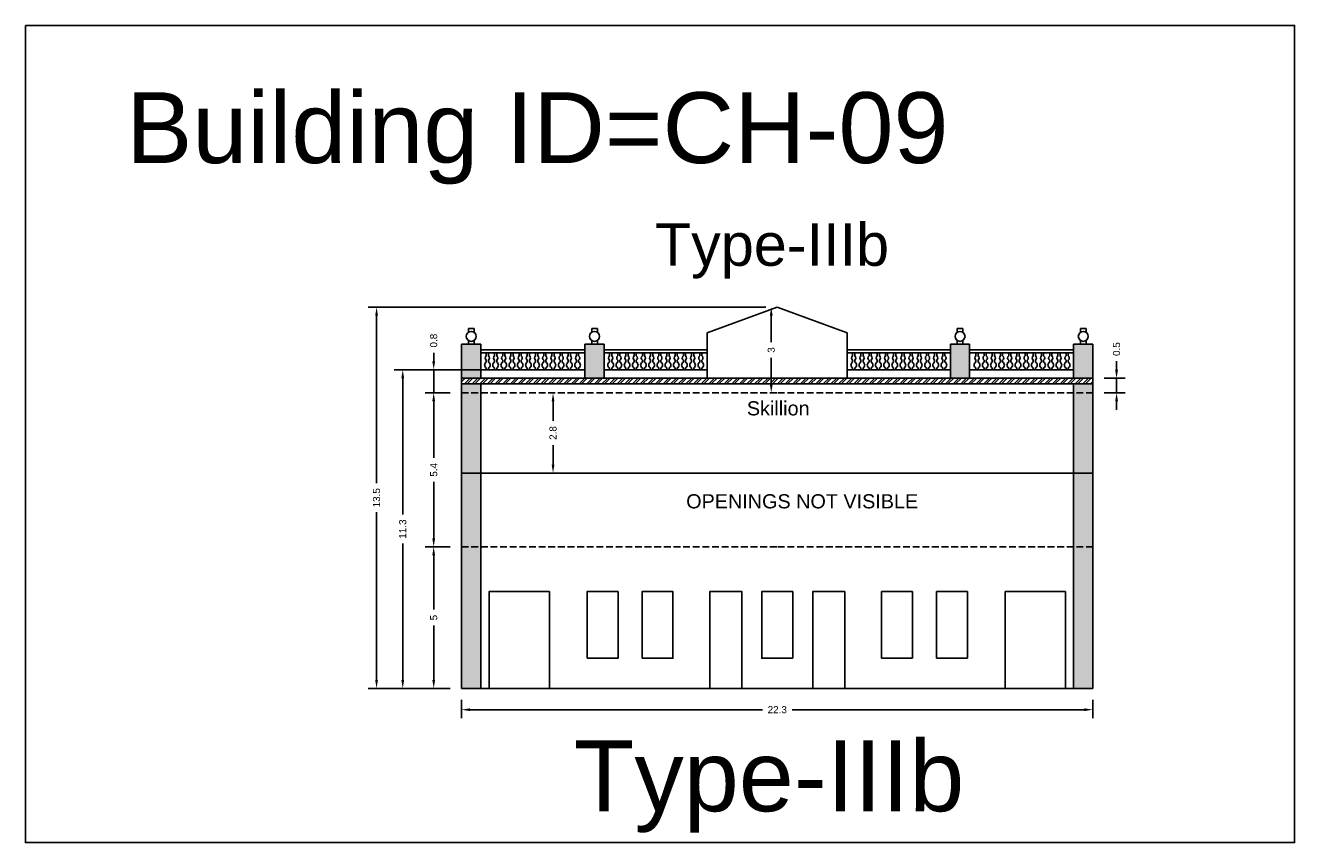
# Model space of a CAD drawing. Header units: metres. Extents: x 3416649 to 3417085, y -6712799 to -6712690.
# Tile 12 of 13: x 3416995 to 3417040, y -6712719 to -6712690. Entities that reach past the tile are written whole.
import ezdxf

# ---------------------------------------------------------------- set-up
doc = ezdxf.new("R2010")
doc.units = ezdxf.units.M
doc.linetypes.add('ACAD_ISO02W100', pattern=[15, 12, -3])
doc.layers.add('Dotted', color=7, linetype='ACAD_ISO02W100', plot=False)
doc.styles.get("Standard").update_dxf_attribs({"font": 'arial.ttf'})
doc.dimstyles.new('ISO-25', dxfattribs={"dimtxt": 0.25, "dimasz": 0.3, "dimexe": 0.3, "dimexo": 0.4, "dimgap": 0.2, "dimtad": 0, "dimdec": 1, "dimdsep": 46, "dimtxsty": 'Standard', "dimcen": 2.5, "dimadec": 0, "dimazin": 0, "dimtfac": 1, "dimtdec": 1, "dimtmove": 0, "dimatfit": 3, "dimfxl": 1, "dimarcsym": 0})
pattern_1 = [(45, (-16.45563, 0), (-0.134703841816, 0.134703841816), []), (45, (-16.36582, 0), (-0.134703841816, 0.134703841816), [])]

# ---------------------------------------------------------------- blocks, each defined once
blk = doc.blocks.new('*D79')
at = {"color": 0, "lineweight": -2, "transparency": 16777216}
for p, q in [((3417010.281, -6712708.49), (3417009.396, -6712708.49)), ((3417009.696, -6712708.79), (3417009.696, -6712710.707)), ((3417009.696, -6712713.19), (3417009.696, -6712711.272)), ((3417010.281, -6712713.49), (3417009.396, -6712713.49))]:
    blk.add_line(p, q, dxfattribs=at)
at = {"color": 0, "transparency": 16777216}
for points in [[(3417009.646, -6712708.79), (3417009.746, -6712708.79), (3417009.696, -6712708.49)], [(3417009.646, -6712713.19), (3417009.746, -6712713.19), (3417009.696, -6712713.49)]]:
    blk.add_solid(points, dxfattribs=at)
at = {"layer": 'Defpoints', "color": 0, "transparency": 16777216}
for p in [(3417009.696, -6712708.49), (3417010.681, -6712708.49), (3417010.681, -6712713.49)]:
    blk.add_point(p, dxfattribs=at)
at = {"color": 0, "transparency": 16777216, "insert": (3417009.696, -6712710.99), "char_height": 0.25, "attachment_point": 5, "rotation": 90}
blk.add_mtext('5', dxfattribs=at)
blk = doc.blocks.new('*D80')
at = {"color": 0, "lineweight": -2, "transparency": 16777216}
for p, q in [((3417010.281, -6712703.056), (3417009.396, -6712703.056)), ((3417009.696, -6712703.356), (3417009.696, -6712705.346)), ((3417009.696, -6712708.19), (3417009.696, -6712706.2)), ((3417010.281, -6712708.49), (3417009.396, -6712708.49))]:
    blk.add_line(p, q, dxfattribs=at)
at = {"color": 0, "transparency": 16777216}
for points in [[(3417009.646, -6712703.356), (3417009.746, -6712703.356), (3417009.696, -6712703.056)], [(3417009.646, -6712708.19), (3417009.746, -6712708.19), (3417009.696, -6712708.49)]]:
    blk.add_solid(points, dxfattribs=at)
at = {"layer": 'Defpoints', "color": 0, "transparency": 16777216}
for p in [(3417009.696, -6712703.056), (3417010.681, -6712703.056), (3417010.681, -6712708.49)]:
    blk.add_point(p, dxfattribs=at)
at = {"color": 0, "transparency": 16777216, "insert": (3417009.696, -6712705.773), "char_height": 0.25, "attachment_point": 5, "rotation": 90}
blk.add_mtext('5.4', dxfattribs=at)
blk = doc.blocks.new('*D81')
at = {"color": 0, "lineweight": -2, "transparency": 16777216}
for p, q in [((3417009.696, -6712701.94), (3417009.696, -6712701.64)), ((3417011.349, -6712702.24), (3417009.396, -6712702.24)), ((3417009.696, -6712703.056), (3417009.696, -6712702.24)), ((3417010.281, -6712703.056), (3417009.396, -6712703.056)), ((3417009.696, -6712703.356), (3417009.696, -6712703.656))]:
    blk.add_line(p, q, dxfattribs=at)
at = {"color": 0, "transparency": 16777216}
for points in [[(3417009.646, -6712701.94), (3417009.746, -6712701.94), (3417009.696, -6712702.24)], [(3417009.646, -6712703.356), (3417009.746, -6712703.356), (3417009.696, -6712703.056)]]:
    blk.add_solid(points, dxfattribs=at)
at = {"layer": 'Defpoints', "color": 0, "transparency": 16777216}
for p in [(3417009.696, -6712702.24), (3417011.749, -6712702.24), (3417010.681, -6712703.056)]:
    blk.add_point(p, dxfattribs=at)
at = {"color": 0, "transparency": 16777216, "insert": (3417009.696, -6712701.212), "char_height": 0.25, "attachment_point": 5, "rotation": 90}
blk.add_mtext('0.8', dxfattribs=at)
blk = doc.blocks.new('*D82')
at = {"color": 0, "lineweight": -2, "transparency": 16777216}
for p, q in [((3417021.421, -6712700.03), (3417021.309, -6712700.03)), ((3417021.609, -6712700.33), (3417021.609, -6712701.261)), ((3417021.609, -6712702.756), (3417021.609, -6712701.825)), ((3417021.421, -6712703.056), (3417021.309, -6712703.056))]:
    blk.add_line(p, q, dxfattribs=at)
at = {"color": 0, "transparency": 16777216}
for points in [[(3417021.559, -6712700.33), (3417021.659, -6712700.33), (3417021.609, -6712700.03)], [(3417021.559, -6712702.756), (3417021.659, -6712702.756), (3417021.609, -6712703.056)]]:
    blk.add_solid(points, dxfattribs=at)
at = {"layer": 'Defpoints', "color": 0, "transparency": 16777216}
for p in [(3417021.821, -6712700.03), (3417021.609, -6712703.056), (3417021.821, -6712703.056)]:
    blk.add_point(p, dxfattribs=at)
at = {"color": 0, "transparency": 16777216, "insert": (3417021.609, -6712701.543), "char_height": 0.25, "attachment_point": 5, "rotation": 90}
blk.add_mtext('3', dxfattribs=at)
blk = doc.blocks.new('*D83')
at = {"color": 0, "lineweight": -2, "transparency": 16777216}
for p, q in [((3417011.349, -6712702.24), (3417008.303, -6712702.24)), ((3417008.603, -6712702.54), (3417008.603, -6712707.352)), ((3417008.603, -6712713.19), (3417008.603, -6712708.378)), ((3417010.281, -6712713.49), (3417008.303, -6712713.49))]:
    blk.add_line(p, q, dxfattribs=at)
at = {"color": 0, "transparency": 16777216}
for points in [[(3417008.553, -6712702.54), (3417008.653, -6712702.54), (3417008.603, -6712702.24)], [(3417008.553, -6712713.19), (3417008.653, -6712713.19), (3417008.603, -6712713.49)]]:
    blk.add_solid(points, dxfattribs=at)
at = {"layer": 'Defpoints', "color": 0, "transparency": 16777216}
for p in [(3417008.603, -6712702.24), (3417011.749, -6712702.24), (3417010.681, -6712713.49)]:
    blk.add_point(p, dxfattribs=at)
at = {"color": 0, "transparency": 16777216, "insert": (3417008.603, -6712707.865), "char_height": 0.25, "attachment_point": 5, "rotation": 90}
blk.add_mtext('11.3', dxfattribs=at)
blk = doc.blocks.new('*D84')
at = {"color": 0, "lineweight": -2, "transparency": 16777216}
for p, q in [((3417021.421, -6712700.03), (3417007.379, -6712700.03)), ((3417007.679, -6712700.33), (3417007.679, -6712706.246)), ((3417007.679, -6712713.19), (3417007.679, -6712707.273)), ((3417010.281, -6712713.49), (3417007.379, -6712713.49))]:
    blk.add_line(p, q, dxfattribs=at)
at = {"color": 0, "transparency": 16777216}
for points in [[(3417007.629, -6712700.33), (3417007.729, -6712700.33), (3417007.679, -6712700.03)], [(3417007.629, -6712713.19), (3417007.729, -6712713.19), (3417007.679, -6712713.49)]]:
    blk.add_solid(points, dxfattribs=at)
at = {"layer": 'Defpoints', "color": 0, "transparency": 16777216}
for p in [(3417007.679, -6712700.03), (3417021.821, -6712700.03), (3417010.681, -6712713.49)]:
    blk.add_point(p, dxfattribs=at)
at = {"color": 0, "transparency": 16777216, "insert": (3417007.679, -6712706.76), "char_height": 0.25, "attachment_point": 5, "rotation": 90}
blk.add_mtext('13.5', dxfattribs=at)
blk = doc.blocks.new('*D85')
at = {"color": 0, "lineweight": -2, "transparency": 16777216}
for p, q in [((3417010.681, -6712713.89), (3417010.681, -6712714.541)), ((3417032.961, -6712713.89), (3417032.961, -6712714.541)), ((3417010.981, -6712714.241), (3417021.295, -6712714.241)), ((3417032.661, -6712714.241), (3417022.348, -6712714.241))]:
    blk.add_line(p, q, dxfattribs=at)
at = {"color": 0, "transparency": 16777216}
for points in [[(3417010.981, -6712714.191), (3417010.981, -6712714.291), (3417010.681, -6712714.241)], [(3417032.661, -6712714.191), (3417032.661, -6712714.291), (3417032.961, -6712714.241)]]:
    blk.add_solid(points, dxfattribs=at)
at = {"layer": 'Defpoints', "color": 0, "transparency": 16777216}
for p in [(3417010.681, -6712713.49), (3417032.961, -6712713.49), (3417032.961, -6712714.241)]:
    blk.add_point(p, dxfattribs=at)
at = {"color": 0, "transparency": 16777216, "insert": (3417021.821, -6712714.241), "char_height": 0.25, "attachment_point": 5}
blk.add_mtext('22.3', dxfattribs=at)
blk = doc.blocks.new('*D86')
at = {"color": 0, "lineweight": -2, "transparency": 16777216}
for p, q in [((3417013.908, -6712703.356), (3417013.908, -6712704.043)), ((3417014.308, -6712703.056), (3417014.208, -6712703.056)), ((3417013.908, -6712705.59), (3417013.908, -6712704.903)), ((3417014.308, -6712705.89), (3417014.208, -6712705.89))]:
    blk.add_line(p, q, dxfattribs=at)
at = {"color": 0, "transparency": 16777216}
for points in [[(3417013.858, -6712703.356), (3417013.958, -6712703.356), (3417013.908, -6712703.056)], [(3417013.858, -6712705.59), (3417013.958, -6712705.59), (3417013.908, -6712705.89)]]:
    blk.add_solid(points, dxfattribs=at)
at = {"layer": 'Defpoints', "color": 0, "transparency": 16777216}
for p in [(3417013.908, -6712703.056), (3417013.908, -6712703.056), (3417013.908, -6712705.89)]:
    blk.add_point(p, dxfattribs=at)
at = {"color": 0, "transparency": 16777216, "insert": (3417013.908, -6712704.473), "char_height": 0.25, "attachment_point": 5, "rotation": 90}
blk.add_mtext('2.8', dxfattribs=at)
blk = doc.blocks.new('*D87')
at = {"color": 0, "lineweight": -2, "transparency": 16777216}
for p, q in [((3417033.796, -6712702.24), (3417033.796, -6712701.94)), ((3417033.361, -6712702.54), (3417034.096, -6712702.54)), ((3417033.796, -6712703.056), (3417033.796, -6712702.54)), ((3417033.361, -6712703.056), (3417034.096, -6712703.056)), ((3417033.796, -6712703.356), (3417033.796, -6712703.656))]:
    blk.add_line(p, q, dxfattribs=at)
at = {"color": 0, "transparency": 16777216}
for points in [[(3417033.746, -6712702.24), (3417033.846, -6712702.24), (3417033.796, -6712702.54)], [(3417033.746, -6712703.356), (3417033.846, -6712703.356), (3417033.796, -6712703.056)]]:
    blk.add_solid(points, dxfattribs=at)
at = {"layer": 'Defpoints', "color": 0, "transparency": 16777216}
for p in [(3417032.961, -6712702.54), (3417033.796, -6712702.54), (3417032.961, -6712703.056)]:
    blk.add_point(p, dxfattribs=at)
at = {"color": 0, "transparency": 16777216, "insert": (3417033.796, -6712701.511), "char_height": 0.25, "attachment_point": 5, "rotation": 90}
blk.add_mtext('0.5', dxfattribs=at)

msp = doc.modelspace()

# ---------------------------------------------------------------- hatches: boundary and pattern name
h = msp.add_hatch(color=256)
h.dxf.hatch_style = 1
h.paths.add_polyline_path([(3417011.361, -6712705.89), (3417010.681, -6712705.89), (3417010.681, -6712708.49), (3417011.361, -6712708.49)])
h.paths.add_polyline_path([(3417011.361, -6712708.49), (3417010.681, -6712708.49), (3417010.681, -6712713.49), (3417011.361, -6712713.49)])
h.paths.add_polyline_path([(3417011.361, -6712703.056), (3417010.681, -6712703.056), (3417010.681, -6712705.89), (3417011.361, -6712705.89)])
h.paths.add_polyline_path([(3417011.361, -6712701.34), (3417010.681, -6712701.34), (3417010.681, -6712702.54), (3417011.361, -6712702.54)])
h.paths.add_polyline_path([(3417011.361, -6712702.74), (3417010.681, -6712702.74), (3417010.681, -6712703.056), (3417011.361, -6712703.056)])
h.paths.add_polyline_path([(3417015.711, -6712701.34), (3417015.031, -6712701.34), (3417015.031, -6712702.54), (3417015.711, -6712702.54)])
h = msp.add_hatch(color=256)
h.dxf.hatch_style = 1
h.paths.add_polyline_path([(3417032.281, -6712705.89), (3417032.961, -6712705.89), (3417032.961, -6712708.49), (3417032.281, -6712708.49)])
h.paths.add_polyline_path([(3417032.281, -6712708.49), (3417032.961, -6712708.49), (3417032.961, -6712713.49), (3417032.281, -6712713.49)])
h.paths.add_polyline_path([(3417032.281, -6712703.056), (3417032.961, -6712703.056), (3417032.961, -6712705.89), (3417032.281, -6712705.89)])
h.paths.add_polyline_path([(3417032.281, -6712701.34), (3417032.961, -6712701.34), (3417032.961, -6712702.54), (3417032.281, -6712702.54)])
h.paths.add_polyline_path([(3417032.281, -6712702.74), (3417032.961, -6712702.74), (3417032.961, -6712703.056), (3417032.281, -6712703.056)])
h.paths.add_polyline_path([(3417027.931, -6712701.34), (3417028.611, -6712701.34), (3417028.611, -6712702.54), (3417027.931, -6712702.54)])
h = msp.add_hatch()
h.set_pattern_fill('ANSI32', color=256, scale=0.02)
h.set_pattern_definition(pattern_1)
h.paths.add_polyline_path([(3417021.821, -6712702.54), (3417010.681, -6712702.54), (3417010.681, -6712702.74), (3417021.821, -6712702.74)])
h = msp.add_hatch()
h.set_pattern_fill('ANSI32', color=256, scale=0.02)
h.set_pattern_definition(pattern_1)
h.paths.add_polyline_path([(3417021.821, -6712702.54), (3417032.961, -6712702.54), (3417032.961, -6712702.74), (3417021.821, -6712702.74)])

# ---------------------------------------------------------------- linework, layer by layer
for points in [[(3416995.285, -6712690.082), (3417040.08, -6712690.082), (3417040.08, -6712718.934), (3416995.285, -6712718.934)], [(3417013.781, -6712710.07), (3417011.651, -6712710.07), (3417011.651, -6712713.49), (3417013.781, -6712713.49)], [(3417015.111, -6712712.427), (3417015.111, -6712710.07), (3417016.201, -6712710.07), (3417016.201, -6712712.427)], [(3417017.051, -6712712.427), (3417017.051, -6712710.07), (3417018.141, -6712710.07), (3417018.141, -6712712.427)], [(3417022.366, -6712712.427), (3417022.366, -6712710.07), (3417021.276, -6712710.07), (3417021.276, -6712712.427)], [(3417026.591, -6712712.427), (3417026.591, -6712710.07), (3417025.501, -6712710.07), (3417025.501, -6712712.427)]]:
    msp.add_lwpolyline(points, close=True)
for points in [[(3417019.351, -6712700.94), (3417021.821, -6712700.03)], [(3417024.291, -6712700.94), (3417021.821, -6712700.03)], [(3417024.291, -6712700.94), (3417021.821, -6712700.03)], [(3417010.921, -6712700.917), (3417010.921, -6712700.783)], [(3417011.121, -6712700.783), (3417010.921, -6712700.783)], [(3417011.121, -6712700.917), (3417011.121, -6712700.783)], [(3417015.271, -6712700.917), (3417015.271, -6712700.783)], [(3417015.471, -6712700.783), (3417015.271, -6712700.783)], [(3417015.471, -6712700.917), (3417015.471, -6712700.783)], [(3417019.351, -6712700.94), (3417019.351, -6712702.54)], [(3417024.291, -6712700.94), (3417024.291, -6712702.54)], [(3417028.171, -6712700.917), (3417028.171, -6712700.783)], [(3417028.171, -6712700.783), (3417028.371, -6712700.783)], [(3417028.371, -6712700.917), (3417028.371, -6712700.783)], [(3417032.521, -6712700.917), (3417032.521, -6712700.783)], [(3417032.521, -6712700.783), (3417032.721, -6712700.783)], [(3417032.721, -6712700.917), (3417032.721, -6712700.783)], [(3417010.681, -6712701.34), (3417010.681, -6712713.49)], [(3417010.681, -6712701.34), (3417011.361, -6712701.34)], [(3417010.746, -6712701.34), (3417011.296, -6712701.34)], [(3417010.821, -6712701.34), (3417011.221, -6712701.34)], [(3417011.221, -6712701.34), (3417010.821, -6712701.34)], [(3417010.921, -6712701.34), (3417010.921, -6712701.206)], [(3417011.121, -6712701.34), (3417011.121, -6712701.206)], [(3417011.361, -6712701.34), (3417011.361, -6712702.54)], [(3417011.361, -6712701.54), (3417015.031, -6712701.54)], [(3417015.031, -6712701.34), (3417015.031, -6712702.54)], [(3417015.711, -6712701.34), (3417015.031, -6712701.34)], [(3417015.096, -6712701.34), (3417015.646, -6712701.34)], [(3417015.171, -6712701.34), (3417015.571, -6712701.34)], [(3417015.571, -6712701.34), (3417015.171, -6712701.34)], [(3417015.271, -6712701.34), (3417015.271, -6712701.206)], [(3417015.471, -6712701.34), (3417015.471, -6712701.206)], [(3417015.711, -6712701.34), (3417015.711, -6712702.54)], [(3417015.711, -6712701.54), (3417019.351, -6712701.54)], [(3417027.931, -6712701.54), (3417024.291, -6712701.54)], [(3417027.931, -6712701.34), (3417027.931, -6712702.54)], [(3417027.931, -6712701.34), (3417028.611, -6712701.34)], [(3417028.546, -6712701.34), (3417027.996, -6712701.34)], [(3417028.471, -6712701.34), (3417028.071, -6712701.34)], [(3417028.071, -6712701.34), (3417028.471, -6712701.34)], [(3417028.171, -6712701.34), (3417028.171, -6712701.206)], [(3417028.371, -6712701.34), (3417028.371, -6712701.206)], [(3417028.611, -6712701.34), (3417028.611, -6712702.54)], [(3417032.281, -6712701.54), (3417028.611, -6712701.54)], [(3417032.281, -6712701.34), (3417032.281, -6712702.54)], [(3417032.961, -6712701.34), (3417032.281, -6712701.34)], [(3417032.896, -6712701.34), (3417032.346, -6712701.34)], [(3417032.821, -6712701.34), (3417032.421, -6712701.34)], [(3417032.421, -6712701.34), (3417032.821, -6712701.34)], [(3417032.521, -6712701.34), (3417032.521, -6712701.206)], [(3417032.721, -6712701.34), (3417032.721, -6712701.206)], [(3417032.961, -6712701.34), (3417032.961, -6712713.49)], [(3417011.361, -6712701.64), (3417015.031, -6712701.64)], [(3417015.711, -6712701.64), (3417019.351, -6712701.64)], [(3417027.931, -6712701.64), (3417024.291, -6712701.64)], [(3417032.281, -6712701.64), (3417028.611, -6712701.64)], [(3417011.361, -6712702.24), (3417015.031, -6712702.24)], [(3417015.711, -6712702.24), (3417019.351, -6712702.24)], [(3417027.931, -6712702.24), (3417024.291, -6712702.24)], [(3417032.281, -6712702.24), (3417028.611, -6712702.24)], [(3417010.681, -6712702.54), (3417021.821, -6712702.54)], [(3417010.681, -6712702.74), (3417021.821, -6712702.74)], [(3417011.361, -6712702.74), (3417011.361, -6712713.49)], [(3417032.961, -6712702.54), (3417021.821, -6712702.54)], [(3417032.961, -6712702.74), (3417021.821, -6712702.74)], [(3417032.281, -6712702.74), (3417032.281, -6712713.49)], [(3417010.681, -6712705.89), (3417021.821, -6712705.89)], [(3417032.961, -6712705.89), (3417021.821, -6712705.89)], [(3417011.651, -6712710.07), (3417011.651, -6712713.49)], [(3417011.651, -6712710.07), (3417013.781, -6712710.07)], [(3417013.781, -6712710.07), (3417013.781, -6712713.49)], [(3417019.441, -6712713.49), (3417019.441, -6712710.07), (3417020.571, -6712710.07), (3417020.571, -6712713.49)], [(3417024.201, -6712713.49), (3417024.201, -6712710.07), (3417023.071, -6712710.07), (3417023.071, -6712713.49)], [(3417027.441, -6712710.07), (3417027.441, -6712712.427)], [(3417028.531, -6712710.07), (3417027.441, -6712710.07)], [(3417028.531, -6712710.07), (3417028.531, -6712712.427)], [(3417029.861, -6712710.07), (3417029.861, -6712713.49)], [(3417031.991, -6712710.07), (3417029.861, -6712710.07)], [(3417031.991, -6712710.07), (3417031.991, -6712713.49)], [(3417028.531, -6712712.427), (3417027.441, -6712712.427)], [(3417010.681, -6712713.49), (3417021.821, -6712713.49)], [(3417032.961, -6712713.49), (3417021.821, -6712713.49)]]:
    msp.add_lwpolyline(points)
for points in [[(3417011.553, -6712702.24), (3417011.553, -6712702.175, -0.59952), (3417011.553, -6712701.971), (3417011.553, -6712701.9, -0.504557), (3417011.553, -6712701.753), (3417011.553, -6712701.64)], [(3417011.629, -6712701.64), (3417011.629, -6712701.753, -0.504557), (3417011.629, -6712701.9), (3417011.629, -6712701.971, -0.59952), (3417011.629, -6712702.175), (3417011.629, -6712702.24)], [(3417011.842, -6712702.24), (3417011.842, -6712702.175, -0.59952), (3417011.842, -6712701.971), (3417011.842, -6712701.9, -0.504557), (3417011.842, -6712701.753), (3417011.842, -6712701.64)], [(3417011.919, -6712701.64), (3417011.919, -6712701.753, -0.504557), (3417011.919, -6712701.9), (3417011.919, -6712701.971, -0.59952), (3417011.919, -6712702.175), (3417011.919, -6712702.24)], [(3417012.131, -6712702.24), (3417012.131, -6712702.175, -0.59952), (3417012.131, -6712701.971), (3417012.131, -6712701.9, -0.504557), (3417012.131, -6712701.753), (3417012.131, -6712701.64)], [(3417012.208, -6712701.64), (3417012.208, -6712701.753, -0.504557), (3417012.208, -6712701.9), (3417012.208, -6712701.971, -0.59952), (3417012.208, -6712702.175), (3417012.208, -6712702.24)], [(3417012.42, -6712702.24), (3417012.42, -6712702.175, -0.59952), (3417012.42, -6712701.971), (3417012.42, -6712701.9, -0.504557), (3417012.42, -6712701.753), (3417012.42, -6712701.64)], [(3417012.497, -6712701.64), (3417012.497, -6712701.753, -0.504557), (3417012.497, -6712701.9), (3417012.497, -6712701.971, -0.59952), (3417012.497, -6712702.175), (3417012.497, -6712702.24)], [(3417012.71, -6712702.24), (3417012.71, -6712702.175, -0.59952), (3417012.71, -6712701.971), (3417012.71, -6712701.9, -0.504557), (3417012.71, -6712701.753), (3417012.71, -6712701.64)], [(3417012.786, -6712701.64), (3417012.786, -6712701.753, -0.504557), (3417012.786, -6712701.9), (3417012.786, -6712701.971, -0.59952), (3417012.786, -6712702.175), (3417012.786, -6712702.24)], [(3417012.999, -6712702.24), (3417012.999, -6712702.175, -0.59952), (3417012.999, -6712701.971), (3417012.999, -6712701.9, -0.504557), (3417012.999, -6712701.753), (3417012.999, -6712701.64)], [(3417013.076, -6712701.64), (3417013.076, -6712701.753, -0.504557), (3417013.076, -6712701.9), (3417013.076, -6712701.971, -0.59952), (3417013.076, -6712702.175), (3417013.076, -6712702.24)], [(3417013.288, -6712702.24), (3417013.288, -6712702.175, -0.59952), (3417013.288, -6712701.971), (3417013.288, -6712701.9, -0.504557), (3417013.288, -6712701.753), (3417013.288, -6712701.64)], [(3417013.365, -6712701.64), (3417013.365, -6712701.753, -0.504557), (3417013.365, -6712701.9), (3417013.365, -6712701.971, -0.59952), (3417013.365, -6712702.175), (3417013.365, -6712702.24)], [(3417013.577, -6712702.24), (3417013.577, -6712702.175, -0.59952), (3417013.577, -6712701.971), (3417013.577, -6712701.9, -0.504557), (3417013.577, -6712701.753), (3417013.577, -6712701.64)], [(3417013.654, -6712701.64), (3417013.654, -6712701.753, -0.504557), (3417013.654, -6712701.9), (3417013.654, -6712701.971, -0.59952), (3417013.654, -6712702.175), (3417013.654, -6712702.24)], [(3417013.867, -6712702.24), (3417013.867, -6712702.175, -0.59952), (3417013.867, -6712701.971), (3417013.867, -6712701.9, -0.504557), (3417013.867, -6712701.753), (3417013.867, -6712701.64)], [(3417013.943, -6712701.64), (3417013.943, -6712701.753, -0.504557), (3417013.943, -6712701.9), (3417013.943, -6712701.971, -0.59952), (3417013.943, -6712702.175), (3417013.943, -6712702.24)], [(3417014.156, -6712702.24), (3417014.156, -6712702.175, -0.59952), (3417014.156, -6712701.971), (3417014.156, -6712701.9, -0.504557), (3417014.156, -6712701.753), (3417014.156, -6712701.64)], [(3417014.233, -6712701.64), (3417014.233, -6712701.753, -0.504557), (3417014.233, -6712701.9), (3417014.233, -6712701.971, -0.59952), (3417014.233, -6712702.175), (3417014.233, -6712702.24)], [(3417014.445, -6712702.24), (3417014.445, -6712702.175, -0.59952), (3417014.445, -6712701.971), (3417014.445, -6712701.9, -0.504557), (3417014.445, -6712701.753), (3417014.445, -6712701.64)], [(3417014.522, -6712701.64), (3417014.522, -6712701.753, -0.504557), (3417014.522, -6712701.9), (3417014.522, -6712701.971, -0.59952), (3417014.522, -6712702.175), (3417014.522, -6712702.24)], [(3417014.735, -6712702.24), (3417014.735, -6712702.175, -0.59952), (3417014.735, -6712701.971), (3417014.735, -6712701.9, -0.504557), (3417014.735, -6712701.753), (3417014.735, -6712701.64)], [(3417014.811, -6712701.64), (3417014.811, -6712701.753, -0.504557), (3417014.811, -6712701.9), (3417014.811, -6712701.971, -0.59952), (3417014.811, -6712702.175), (3417014.811, -6712702.24)], [(3417015.903, -6712702.24), (3417015.903, -6712702.175, -0.59952), (3417015.903, -6712701.971), (3417015.903, -6712701.9, -0.504557), (3417015.903, -6712701.753), (3417015.903, -6712701.64)], [(3417015.979, -6712701.64), (3417015.979, -6712701.753, -0.504557), (3417015.979, -6712701.9), (3417015.979, -6712701.971, -0.59952), (3417015.979, -6712702.175), (3417015.979, -6712702.24)], [(3417016.192, -6712702.24), (3417016.192, -6712702.175, -0.59952), (3417016.192, -6712701.971), (3417016.192, -6712701.9, -0.504557), (3417016.192, -6712701.753), (3417016.192, -6712701.64)], [(3417016.269, -6712701.64), (3417016.269, -6712701.753, -0.504557), (3417016.269, -6712701.9), (3417016.269, -6712701.971, -0.59952), (3417016.269, -6712702.175), (3417016.269, -6712702.24)], [(3417016.481, -6712702.24), (3417016.481, -6712702.175, -0.59952), (3417016.481, -6712701.971), (3417016.481, -6712701.9, -0.504557), (3417016.481, -6712701.753), (3417016.481, -6712701.64)], [(3417016.558, -6712701.64), (3417016.558, -6712701.753, -0.504557), (3417016.558, -6712701.9), (3417016.558, -6712701.971, -0.59952), (3417016.558, -6712702.175), (3417016.558, -6712702.24)], [(3417016.77, -6712702.24), (3417016.77, -6712702.175, -0.59952), (3417016.77, -6712701.971), (3417016.77, -6712701.9, -0.504557), (3417016.77, -6712701.753), (3417016.77, -6712701.64)], [(3417016.847, -6712701.64), (3417016.847, -6712701.753, -0.504557), (3417016.847, -6712701.9), (3417016.847, -6712701.971, -0.59952), (3417016.847, -6712702.175), (3417016.847, -6712702.24)], [(3417017.06, -6712702.24), (3417017.06, -6712702.175, -0.59952), (3417017.06, -6712701.971), (3417017.06, -6712701.9, -0.504557), (3417017.06, -6712701.753), (3417017.06, -6712701.64)], [(3417017.136, -6712701.64), (3417017.136, -6712701.753, -0.504557), (3417017.136, -6712701.9), (3417017.136, -6712701.971, -0.59952), (3417017.136, -6712702.175), (3417017.136, -6712702.24)], [(3417017.349, -6712702.24), (3417017.349, -6712702.175, -0.59952), (3417017.349, -6712701.971), (3417017.349, -6712701.9, -0.504557), (3417017.349, -6712701.753), (3417017.349, -6712701.64)], [(3417017.426, -6712701.64), (3417017.426, -6712701.753, -0.504557), (3417017.426, -6712701.9), (3417017.426, -6712701.971, -0.59952), (3417017.426, -6712702.175), (3417017.426, -6712702.24)], [(3417017.638, -6712702.24), (3417017.638, -6712702.175, -0.59952), (3417017.638, -6712701.971), (3417017.638, -6712701.9, -0.504557), (3417017.638, -6712701.753), (3417017.638, -6712701.64)], [(3417017.715, -6712701.64), (3417017.715, -6712701.753, -0.504557), (3417017.715, -6712701.9), (3417017.715, -6712701.971, -0.59952), (3417017.715, -6712702.175), (3417017.715, -6712702.24)], [(3417017.927, -6712702.24), (3417017.927, -6712702.175, -0.59952), (3417017.927, -6712701.971), (3417017.927, -6712701.9, -0.504557), (3417017.927, -6712701.753), (3417017.927, -6712701.64)], [(3417018.004, -6712701.64), (3417018.004, -6712701.753, -0.504557), (3417018.004, -6712701.9), (3417018.004, -6712701.971, -0.59952), (3417018.004, -6712702.175), (3417018.004, -6712702.24)], [(3417018.217, -6712702.24), (3417018.217, -6712702.175, -0.59952), (3417018.217, -6712701.971), (3417018.217, -6712701.9, -0.504557), (3417018.217, -6712701.753), (3417018.217, -6712701.64)], [(3417018.293, -6712701.64), (3417018.293, -6712701.753, -0.504557), (3417018.293, -6712701.9), (3417018.293, -6712701.971, -0.59952), (3417018.293, -6712702.175), (3417018.293, -6712702.24)], [(3417018.506, -6712702.24), (3417018.506, -6712702.175, -0.59952), (3417018.506, -6712701.971), (3417018.506, -6712701.9, -0.504557), (3417018.506, -6712701.753), (3417018.506, -6712701.64)], [(3417018.583, -6712701.64), (3417018.583, -6712701.753, -0.504557), (3417018.583, -6712701.9), (3417018.583, -6712701.971, -0.59952), (3417018.583, -6712702.175), (3417018.583, -6712702.24)], [(3417018.795, -6712702.24), (3417018.795, -6712702.175, -0.59952), (3417018.795, -6712701.971), (3417018.795, -6712701.9, -0.504557), (3417018.795, -6712701.753), (3417018.795, -6712701.64)], [(3417018.872, -6712701.64), (3417018.872, -6712701.753, -0.504557), (3417018.872, -6712701.9), (3417018.872, -6712701.971, -0.59952), (3417018.872, -6712702.175), (3417018.872, -6712702.24)], [(3417019.085, -6712702.24), (3417019.085, -6712702.175, -0.59952), (3417019.085, -6712701.971), (3417019.085, -6712701.9, -0.504557), (3417019.085, -6712701.753), (3417019.085, -6712701.64)], [(3417019.161, -6712701.64), (3417019.161, -6712701.753, -0.504557), (3417019.161, -6712701.9), (3417019.161, -6712701.971, -0.59952), (3417019.161, -6712702.175), (3417019.161, -6712702.24)], [(3417024.482, -6712701.64), (3417024.482, -6712701.753, 0.504557), (3417024.482, -6712701.9), (3417024.482, -6712701.971, 0.59952), (3417024.482, -6712702.175), (3417024.482, -6712702.24)], [(3417024.558, -6712702.24), (3417024.558, -6712702.175, 0.59952), (3417024.558, -6712701.971), (3417024.558, -6712701.9, 0.504557), (3417024.558, -6712701.753), (3417024.558, -6712701.64)], [(3417024.771, -6712701.64), (3417024.771, -6712701.753, 0.504557), (3417024.771, -6712701.9), (3417024.771, -6712701.971, 0.59952), (3417024.771, -6712702.175), (3417024.771, -6712702.24)], [(3417024.848, -6712702.24), (3417024.848, -6712702.175, 0.59952), (3417024.848, -6712701.971), (3417024.848, -6712701.9, 0.504557), (3417024.848, -6712701.753), (3417024.848, -6712701.64)], [(3417025.06, -6712701.64), (3417025.06, -6712701.753, 0.504557), (3417025.06, -6712701.9), (3417025.06, -6712701.971, 0.59952), (3417025.06, -6712702.175), (3417025.06, -6712702.24)], [(3417025.137, -6712702.24), (3417025.137, -6712702.175, 0.59952), (3417025.137, -6712701.971), (3417025.137, -6712701.9, 0.504557), (3417025.137, -6712701.753), (3417025.137, -6712701.64)], [(3417025.349, -6712701.64), (3417025.349, -6712701.753, 0.504557), (3417025.349, -6712701.9), (3417025.349, -6712701.971, 0.59952), (3417025.349, -6712702.175), (3417025.349, -6712702.24)], [(3417025.426, -6712702.24), (3417025.426, -6712702.175, 0.59952), (3417025.426, -6712701.971), (3417025.426, -6712701.9, 0.504557), (3417025.426, -6712701.753), (3417025.426, -6712701.64)], [(3417025.639, -6712701.64), (3417025.639, -6712701.753, 0.504557), (3417025.639, -6712701.9), (3417025.639, -6712701.971, 0.59952), (3417025.639, -6712702.175), (3417025.639, -6712702.24)], [(3417025.715, -6712702.24), (3417025.715, -6712702.175, 0.59952), (3417025.715, -6712701.971), (3417025.715, -6712701.9, 0.504557), (3417025.715, -6712701.753), (3417025.715, -6712701.64)], [(3417025.928, -6712701.64), (3417025.928, -6712701.753, 0.504557), (3417025.928, -6712701.9), (3417025.928, -6712701.971, 0.59952), (3417025.928, -6712702.175), (3417025.928, -6712702.24)], [(3417026.005, -6712702.24), (3417026.005, -6712702.175, 0.59952), (3417026.005, -6712701.971), (3417026.005, -6712701.9, 0.504557), (3417026.005, -6712701.753), (3417026.005, -6712701.64)], [(3417026.217, -6712701.64), (3417026.217, -6712701.753, 0.504557), (3417026.217, -6712701.9), (3417026.217, -6712701.971, 0.59952), (3417026.217, -6712702.175), (3417026.217, -6712702.24)], [(3417026.294, -6712702.24), (3417026.294, -6712702.175, 0.59952), (3417026.294, -6712701.971), (3417026.294, -6712701.9, 0.504557), (3417026.294, -6712701.753), (3417026.294, -6712701.64)], [(3417026.506, -6712701.64), (3417026.506, -6712701.753, 0.504557), (3417026.506, -6712701.9), (3417026.506, -6712701.971, 0.59952), (3417026.506, -6712702.175), (3417026.506, -6712702.24)], [(3417026.583, -6712702.24), (3417026.583, -6712702.175, 0.59952), (3417026.583, -6712701.971), (3417026.583, -6712701.9, 0.504557), (3417026.583, -6712701.753), (3417026.583, -6712701.64)], [(3417026.796, -6712701.64), (3417026.796, -6712701.753, 0.504557), (3417026.796, -6712701.9), (3417026.796, -6712701.971, 0.59952), (3417026.796, -6712702.175), (3417026.796, -6712702.24)], [(3417026.872, -6712702.24), (3417026.872, -6712702.175, 0.59952), (3417026.872, -6712701.971), (3417026.872, -6712701.9, 0.504557), (3417026.872, -6712701.753), (3417026.872, -6712701.64)], [(3417027.085, -6712701.64), (3417027.085, -6712701.753, 0.504557), (3417027.085, -6712701.9), (3417027.085, -6712701.971, 0.59952), (3417027.085, -6712702.175), (3417027.085, -6712702.24)], [(3417027.162, -6712702.24), (3417027.162, -6712702.175, 0.59952), (3417027.162, -6712701.971), (3417027.162, -6712701.9, 0.504557), (3417027.162, -6712701.753), (3417027.162, -6712701.64)], [(3417027.374, -6712701.64), (3417027.374, -6712701.753, 0.504557), (3417027.374, -6712701.9), (3417027.374, -6712701.971, 0.59952), (3417027.374, -6712702.175), (3417027.374, -6712702.24)], [(3417027.451, -6712702.24), (3417027.451, -6712702.175, 0.59952), (3417027.451, -6712701.971), (3417027.451, -6712701.9, 0.504557), (3417027.451, -6712701.753), (3417027.451, -6712701.64)], [(3417027.663, -6712701.64), (3417027.663, -6712701.753, 0.504557), (3417027.663, -6712701.9), (3417027.663, -6712701.971, 0.59952), (3417027.663, -6712702.175), (3417027.663, -6712702.24)], [(3417027.74, -6712702.24), (3417027.74, -6712702.175, 0.59952), (3417027.74, -6712701.971), (3417027.74, -6712701.9, 0.504557), (3417027.74, -6712701.753), (3417027.74, -6712701.64)], [(3417028.832, -6712701.64), (3417028.832, -6712701.753, 0.504557), (3417028.832, -6712701.9), (3417028.832, -6712701.971, 0.59952), (3417028.832, -6712702.175), (3417028.832, -6712702.24)], [(3417028.908, -6712702.24), (3417028.908, -6712702.175, 0.59952), (3417028.908, -6712701.971), (3417028.908, -6712701.9, 0.504557), (3417028.908, -6712701.753), (3417028.908, -6712701.64)], [(3417029.121, -6712701.64), (3417029.121, -6712701.753, 0.504557), (3417029.121, -6712701.9), (3417029.121, -6712701.971, 0.59952), (3417029.121, -6712702.175), (3417029.121, -6712702.24)], [(3417029.198, -6712702.24), (3417029.198, -6712702.175, 0.59952), (3417029.198, -6712701.971), (3417029.198, -6712701.9, 0.504557), (3417029.198, -6712701.753), (3417029.198, -6712701.64)], [(3417029.41, -6712701.64), (3417029.41, -6712701.753, 0.504557), (3417029.41, -6712701.9), (3417029.41, -6712701.971, 0.59952), (3417029.41, -6712702.175), (3417029.41, -6712702.24)], [(3417029.487, -6712702.24), (3417029.487, -6712702.175, 0.59952), (3417029.487, -6712701.971), (3417029.487, -6712701.9, 0.504557), (3417029.487, -6712701.753), (3417029.487, -6712701.64)], [(3417029.699, -6712701.64), (3417029.699, -6712701.753, 0.504557), (3417029.699, -6712701.9), (3417029.699, -6712701.971, 0.59952), (3417029.699, -6712702.175), (3417029.699, -6712702.24)], [(3417029.776, -6712702.24), (3417029.776, -6712702.175, 0.59952), (3417029.776, -6712701.971), (3417029.776, -6712701.9, 0.504557), (3417029.776, -6712701.753), (3417029.776, -6712701.64)], [(3417029.989, -6712701.64), (3417029.989, -6712701.753, 0.504557), (3417029.989, -6712701.9), (3417029.989, -6712701.971, 0.59952), (3417029.989, -6712702.175), (3417029.989, -6712702.24)], [(3417030.065, -6712702.24), (3417030.065, -6712702.175, 0.59952), (3417030.065, -6712701.971), (3417030.065, -6712701.9, 0.504557), (3417030.065, -6712701.753), (3417030.065, -6712701.64)], [(3417030.278, -6712701.64), (3417030.278, -6712701.753, 0.504557), (3417030.278, -6712701.9), (3417030.278, -6712701.971, 0.59952), (3417030.278, -6712702.175), (3417030.278, -6712702.24)], [(3417030.355, -6712702.24), (3417030.355, -6712702.175, 0.59952), (3417030.355, -6712701.971), (3417030.355, -6712701.9, 0.504557), (3417030.355, -6712701.753), (3417030.355, -6712701.64)], [(3417030.567, -6712701.64), (3417030.567, -6712701.753, 0.504557), (3417030.567, -6712701.9), (3417030.567, -6712701.971, 0.59952), (3417030.567, -6712702.175), (3417030.567, -6712702.24)], [(3417030.644, -6712702.24), (3417030.644, -6712702.175, 0.59952), (3417030.644, -6712701.971), (3417030.644, -6712701.9, 0.504557), (3417030.644, -6712701.753), (3417030.644, -6712701.64)], [(3417030.856, -6712701.64), (3417030.856, -6712701.753, 0.504557), (3417030.856, -6712701.9), (3417030.856, -6712701.971, 0.59952), (3417030.856, -6712702.175), (3417030.856, -6712702.24)], [(3417030.933, -6712702.24), (3417030.933, -6712702.175, 0.59952), (3417030.933, -6712701.971), (3417030.933, -6712701.9, 0.504557), (3417030.933, -6712701.753), (3417030.933, -6712701.64)], [(3417031.146, -6712701.64), (3417031.146, -6712701.753, 0.504557), (3417031.146, -6712701.9), (3417031.146, -6712701.971, 0.59952), (3417031.146, -6712702.175), (3417031.146, -6712702.24)], [(3417031.222, -6712702.24), (3417031.222, -6712702.175, 0.59952), (3417031.222, -6712701.971), (3417031.222, -6712701.9, 0.504557), (3417031.222, -6712701.753), (3417031.222, -6712701.64)], [(3417031.435, -6712701.64), (3417031.435, -6712701.753, 0.504557), (3417031.435, -6712701.9), (3417031.435, -6712701.971, 0.59952), (3417031.435, -6712702.175), (3417031.435, -6712702.24)], [(3417031.512, -6712702.24), (3417031.512, -6712702.175, 0.59952), (3417031.512, -6712701.971), (3417031.512, -6712701.9, 0.504557), (3417031.512, -6712701.753), (3417031.512, -6712701.64)], [(3417031.724, -6712701.64), (3417031.724, -6712701.753, 0.504557), (3417031.724, -6712701.9), (3417031.724, -6712701.971, 0.59952), (3417031.724, -6712702.175), (3417031.724, -6712702.24)], [(3417031.801, -6712702.24), (3417031.801, -6712702.175, 0.59952), (3417031.801, -6712701.971), (3417031.801, -6712701.9, 0.504557), (3417031.801, -6712701.753), (3417031.801, -6712701.64)], [(3417032.013, -6712701.64), (3417032.013, -6712701.753, 0.504557), (3417032.013, -6712701.9), (3417032.013, -6712701.971, 0.59952), (3417032.013, -6712702.175), (3417032.013, -6712702.24)], [(3417032.09, -6712702.24), (3417032.09, -6712702.175, 0.59952), (3417032.09, -6712701.971), (3417032.09, -6712701.9, 0.504557), (3417032.09, -6712701.753), (3417032.09, -6712701.64)]]:
    msp.add_lwpolyline(points, format="xyb")
for centre in [(3417011.021, -6712701.062), (3417015.371, -6712701.062), (3417028.271, -6712701.062), (3417032.621, -6712701.062)]:
    msp.add_circle(centre, 0.176)
at = {"layer": 'Dotted', "ltscale": 0.02}
for points in [[(3417010.681, -6712703.056), (3417021.821, -6712703.056)], [(3417032.961, -6712703.056), (3417021.821, -6712703.056)], [(3417010.681, -6712708.49), (3417021.821, -6712708.49)], [(3417032.961, -6712708.49), (3417021.821, -6712708.49)]]:
    msp.add_lwpolyline(points, dxfattribs=at)

# ---------------------------------------------------------------- texts
at = {"attachment_point": 1}
for s, width, heights, insert, char_height in [('Building ID=CH-09', 67.86454, [0.517], (3416998.848, -6712692.443), 2.5), ('Type-IIIb', 9.99112, [0.517], (3417017.501, -6712697.07), 1.5), ('Skillion', 1.17554, [0], (3417020.749, -6712703.352), 0.5), ('OPENINGS NOT VISIBLE', 8.8558, [0], (3417018.607, -6712706.634), 0.5), ('Type-IIIb', 67.86454, [0.517], (3417014.643, -6712715.328), 2.5)]:
    msp.add_mtext_dynamic_manual_height_columns(s, width=width, gutter_width=12.5, heights=heights, dxfattribs=dict(at, insert=insert, char_height=char_height))

# ---------------------------------------------------------------- dimensions: what is measured, and where the dimension line sits
for base, p1, p2, picture, middle in [((3417007.679, -6712700.03), (3417010.681, -6712713.49), (3417021.821, -6712700.03), '*D84', (3417007.679, -6712706.76)), ((3417021.609, -6712703.056), (3417021.821, -6712700.03), (3417021.821, -6712703.056), '*D82', (3417021.609, -6712701.543)), ((3417009.696, -6712702.24), (3417010.681, -6712703.056), (3417011.749, -6712702.24), '*D81', (3417009.696, -6712701.212)), ((3417033.796, -6712702.54), (3417032.961, -6712703.056), (3417032.961, -6712702.54), '*D87', (3417033.796, -6712701.511)), ((3417008.603187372, -6712702.239585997), (3417010.681394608, -6712713.489585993), (3417011.749285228, -6712702.239585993), '*D83', (3417008.603187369, -6712707.864585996)), ((3417009.696, -6712703.056), (3417010.681, -6712708.49), (3417010.681, -6712703.056), '*D80', (3417009.696, -6712705.773)), ((3417013.908, -6712703.056), (3417013.908, -6712705.89), (3417013.908, -6712703.056), '*D86', (3417013.908, -6712704.473)), ((3417009.696, -6712708.49), (3417010.681, -6712713.49), (3417010.681, -6712708.49), '*D79', (3417009.696, -6712710.99))]:
    dim = msp.add_linear_dim(base=base, p1=p1, p2=p2, angle=90, dimstyle='ISO-25')
    dim.commit()
    dim.dimension.update_dxf_attribs({"geometry": picture, "text_midpoint": middle})
dim = msp.add_linear_dim(base=(3417032.961, -6712714.241), p1=(3417010.681, -6712713.49), p2=(3417032.961, -6712713.49), dimstyle='ISO-25')
dim.commit()
dim.dimension.update_dxf_attribs({"geometry": '*D85', "text_midpoint": (3417021.821, -6712714.241)})

doc.saveas('drawing.dxf')
